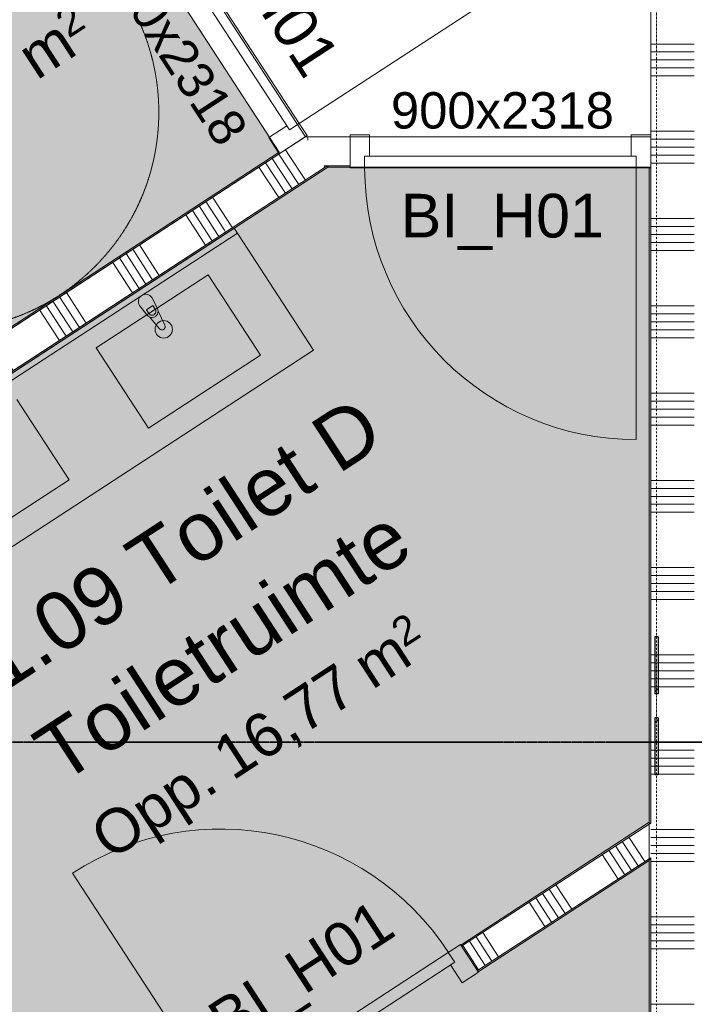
# Model space of a CAD drawing. Extents: x 0 to 92550, y 0 to 59400.
# Tile 12 of 87: x 26048 to 28369, y 18799 to 22184. Entities that reach past the tile are written whole.
import ezdxf
from ezdxf.xclip import XClip

# ---------------------------------------------------------------- set-up
doc = ezdxf.new("R2010")
doc.units = 0
doc.header["$MEASUREMENT"] = 0
doc.header["$XCLIPFRAME"] = 0
for name, pattern in [('Streep-punt fijn', [1251.000023, 626.000023, -312.5, 0, -312.5]), ('Streep-streepje', [1300, 1000, -100, 100, -100]), ('Streeplijn fijn', [234.119993, 155.999994, -78.119999]), ('Wipeout_Contour', [100000, 0, -100000])]:
    doc.linetypes.add(name, pattern=pattern)
for name, color, linetype in [('ZZ 21 Buitenwand spouwblad baksteen', 7, 'Continuous'), ('ZZ 22 Binnenwand metal stud', 7, 'Continuous'), ('ZZ 28 HDC staalconstructies', 7, 'Continuous'), ('ZZ 42 Binnenwandafwerking wandtegelwerk', 7, 'Continuous'), ('ZZ 72 Vaste inrichting', 7, 'Continuous'), ('ZZ 74 Sanitair', 7, 'Continuous'), ('ZZ A Stramien', 7, 'Continuous'), ('ZZ Aankleding 2D tek', 7, 'Continuous'), ('ZZ Markers doorsnede', 7, 'Continuous'), ('ZZ Zone Gebruiksruimten', 7, 'Continuous')]:
    doc.layers.add(name, color=color, linetype=linetype)
doc.styles.add('GENERATED_STYLE_1', font='arial.ttf')
pattern_1 = [(45, (5738.87, 6500), (-159.099, 159.099), []), (45, (5685.83, 6553.03), (-159.099, 159.099), [])]

# ---------------------------------------------------------------- blocks, each defined once
blk = doc.blocks.new('*X74')
at = {"layer": 'ZZ 22 Binnenwand metal stud', "color": 7, "linetype": 'Continuous', "lineweight": 5, "ltscale": 0.01}
for p, q in [((28368.9, 22100), (28218.9, 22100)), ((28368.9, 22072.6), (28218.9, 22072.6)), ((28368.9, 22045.1), (28218.9, 22045.1)), ((28368.9, 22017.7), (28218.9, 22017.7)), ((28368.9, 21990.3), (28218.9, 21990.3)), ((28368.9, 21800), (28218.9, 21800)), ((28368.9, 21772.6), (28218.9, 21772.6)), ((28368.9, 21745.1), (28218.9, 21745.1)), ((28368.9, 21717.7), (28218.9, 21717.7)), ((28368.9, 21690.3), (28218.9, 21690.3)), ((28368.9, 21500), (28218.9, 21500)), ((28368.9, 21472.6), (28218.9, 21472.6)), ((28368.9, 21445.1), (28218.9, 21445.1)), ((28368.9, 21417.7), (28218.9, 21417.7)), ((28368.9, 21390.3), (28218.9, 21390.3)), ((28368.9, 21200), (28218.9, 21200)), ((28368.9, 21172.6), (28218.9, 21172.6)), ((28368.9, 21145.1), (28218.9, 21145.1)), ((28368.9, 21117.7), (28218.9, 21117.7)), ((28368.9, 21090.3), (28218.9, 21090.3)), ((28368.9, 20900), (28218.9, 20900)), ((28368.9, 20872.6), (28218.9, 20872.6)), ((28368.9, 20845.1), (28218.9, 20845.1)), ((28368.9, 20817.7), (28218.9, 20817.7)), ((28368.9, 20790.3), (28218.9, 20790.3)), ((28368.9, 20600), (28218.9, 20600)), ((28368.9, 20572.6), (28218.9, 20572.6)), ((28368.9, 20545.1), (28218.9, 20545.1)), ((28368.9, 20517.7), (28218.9, 20517.7)), ((28368.9, 20490.3), (28218.9, 20490.3)), ((28368.9, 20300), (28218.9, 20300)), ((28368.9, 20272.6), (28218.9, 20272.6)), ((28368.9, 20245.1), (28218.9, 20245.1)), ((28368.9, 20217.7), (28218.9, 20217.7)), ((28368.9, 20190.3), (28218.9, 20190.3)), ((28368.9, 20000), (28218.9, 20000)), ((28368.9, 19972.6), (28218.9, 19972.6)), ((28368.9, 19945.1), (28218.9, 19945.1)), ((28368.9, 19917.7), (28218.9, 19917.7)), ((28368.9, 19890.3), (28218.9, 19890.3)), ((28368.9, 19700), (28218.9, 19700)), ((28368.9, 19672.6), (28218.9, 19672.6)), ((28368.9, 19645.1), (28218.9, 19645.1)), ((28368.9, 19617.7), (28218.9, 19617.7)), ((28368.9, 19590.3), (28218.9, 19590.3)), ((28368.9, 19400), (28218.9, 19400)), ((28368.9, 19372.6), (28218.9, 19372.6)), ((28368.9, 19345.1), (28218.9, 19345.1)), ((28368.9, 19317.7), (28218.9, 19317.7)), ((28368.9, 19290.3), (28218.9, 19290.3)), ((28368.9, 19100), (28218.9, 19100)), ((28368.9, 19072.6), (28218.9, 19072.6)), ((28368.9, 19045.1), (28218.9, 19045.1)), ((28368.9, 19017.7), (28218.9, 19017.7)), ((28368.9, 18990.3), (28218.9, 18990.3)), ((28368.9, 18800), (28218.9, 18800))]:
    blk.add_line(p, q, dxfattribs=at)
blk = doc.blocks.new('*X83')
at = {"layer": 'ZZ 22 Binnenwand metal stud', "color": 7, "linetype": 'Continuous', "lineweight": 5, "ltscale": 0.01}
blk.add_line((26975.6, 21717.2), (26962.9, 21736.8), dxfattribs=at)
blk = doc.blocks.new('*X84')
at = {"layer": 'ZZ 22 Binnenwand metal stud', "color": 7, "linetype": 'Continuous', "lineweight": 5, "ltscale": 0.01}
for p, q in [((27026.6, 21639), (26975.6, 21717.2)), ((27031.1, 21632.1), (27026.6, 21639))]:
    blk.add_line(p, q, dxfattribs=at)
blk = doc.blocks.new('*X85')
at = {"layer": 'ZZ 22 Binnenwand metal stud', "color": 7, "linetype": 'Continuous', "lineweight": 5, "ltscale": 0.01}
for p, q in [((26980.6, 21609), (26916.9, 21706.9)), ((27003.6, 21624), (26939.9, 21721.8)), ((26934.6, 21579.1), (26870.9, 21676.9)), ((26957.6, 21594), (26893.9, 21691.9)), ((26962.1, 21587.1), (26957.6, 21594)), ((26985.1, 21602.1), (26980.6, 21609)), ((27008.1, 21617.1), (27003.6, 21624)), ((26775.2, 21475.3), (26711.5, 21573.1)), ((26939.1, 21572.2), (26934.6, 21579.1)), ((26706.2, 21430.3), (26642.5, 21528.2)), ((26729.2, 21445.3), (26665.5, 21543.2)), ((26752.2, 21460.3), (26688.5, 21558.1)), ((26683.2, 21415.4), (26619.5, 21513.2)), ((26756.7, 21453.4), (26752.2, 21460.3)), ((26779.7, 21468.4), (26775.2, 21475.3)), ((26710.7, 21423.4), (26706.2, 21430.3)), ((26733.7, 21438.4), (26729.2, 21445.3)), ((26500.8, 21296.6), (26437.1, 21394.4)), ((26523.8, 21311.5), (26460.1, 21409.4)), ((26687.7, 21408.5), (26683.2, 21415.4)), ((26454.8, 21266.6), (26391.1, 21364.5)), ((26477.8, 21281.6), (26414.1, 21379.5)), ((26431.8, 21251.7), (26368.1, 21349.5)), ((26505.3, 21289.7), (26500.8, 21296.6)), ((26528.3, 21304.6), (26523.8, 21311.5)), ((26459.3, 21259.7), (26454.8, 21266.6)), ((26482.3, 21274.7), (26477.8, 21281.6)), ((26249.4, 21132.9), (26185.7, 21230.7)), ((26272.4, 21147.8), (26208.7, 21245.7)), ((26436.3, 21244.8), (26431.8, 21251.7)), ((26203.4, 21102.9), (26139.7, 21200.8)), ((26226.4, 21117.9), (26162.7, 21215.8)), ((26180.4, 21088), (26116.7, 21185.8)), ((26253.9, 21126), (26249.4, 21132.9)), ((26276.9, 21140.9), (26272.4, 21147.8)), ((26184.9, 21081.1), (26180.4, 21088)), ((26207.9, 21096), (26203.4, 21102.9)), ((26230.9, 21111), (26226.4, 21117.9)), ((25975, 20954.2), (25911.3, 21052)), ((25998, 20969.2), (25934.3, 21067)), ((26021, 20984.1), (25957.3, 21082)), ((25929, 20924.3), (25865.3, 21022.1)), ((25952, 20939.2), (25888.3, 21037.1)), ((26025.5, 20977.2), (26021, 20984.1)), ((25979.5, 20947.3), (25975, 20954.2)), ((26002.5, 20962.3), (25998, 20969.2)), ((25769.6, 20820.4), (25705.9, 20918.3)), ((25933.5, 20917.4), (25929, 20924.3)), ((25956.5, 20932.3), (25952, 20939.2)), ((25723.6, 20790.5), (25659.9, 20888.3)), ((25746.6, 20805.5), (25682.9, 20903.3)), ((25677.6, 20760.5), (25613.9, 20858.4)), ((25700.6, 20775.5), (25636.9, 20873.4)), ((25774.1, 20813.5), (25769.6, 20820.4)), ((25728.1, 20783.6), (25723.6, 20790.5)), ((25751.1, 20798.6), (25746.6, 20805.5)), ((25518.2, 20656.7), (25454.5, 20754.6)), ((25682.1, 20753.7), (25677.6, 20760.5)), ((25705.1, 20768.6), (25700.6, 20775.5)), ((25472.2, 20626.8), (25408.5, 20724.6)), ((25495.2, 20641.8), (25431.5, 20739.6)), ((25426.2, 20596.8), (25362.5, 20694.7)), ((25449.2, 20611.8), (25385.5, 20709.7)), ((25522.7, 20649.8), (25518.2, 20656.7)), ((25453.7, 20604.9), (25449.2, 20611.8)), ((25476.7, 20619.9), (25472.2, 20626.8)), ((25499.7, 20634.9), (25495.2, 20641.8)), ((25430.7, 20589.9), (25426.2, 20596.8))]:
    blk.add_line(p, q, dxfattribs=at)
blk = doc.blocks.new('*X123')
at = {"layer": 'ZZ 22 Binnenwand metal stud', "color": 7, "linetype": 'Continuous', "lineweight": 5, "ltscale": 0.01}
for p, q in [((28198.5, 19289.6), (28143.9, 19373.4)), ((28129.5, 19244.7), (28074.9, 19328.5)), ((28152.5, 19259.6), (28097.9, 19343.4)), ((28175.5, 19274.6), (28120.9, 19358.4)), ((28106.5, 19229.7), (28051.9, 19313.5)), ((27924.1, 19110.9), (27869.5, 19194.7)), ((27947.1, 19125.9), (27892.5, 19209.7)), ((27878.1, 19081), (27823.5, 19164.8)), ((27901.1, 19095.9), (27846.5, 19179.7)), ((27855.1, 19066), (27800.5, 19149.8)), ((27672.7, 18947.2), (27618.1, 19031)), ((27695.7, 18962.2), (27641.1, 19046)), ((27626.7, 18917.3), (27572.1, 19001.1)), ((27649.7, 18932.2), (27595.1, 19016))]:
    blk.add_line(p, q, dxfattribs=at)
blk = doc.blocks.new('*X124')
at = {"layer": 'ZZ 22 Binnenwand metal stud', "color": 7, "linetype": 'Continuous', "lineweight": 5, "ltscale": 0.01}
blk.add_line((27038.9, 21769.1), (27038.9, 21781.2), dxfattribs=at)
blk = doc.blocks.new('Drawing_1_1', base_point=(5738.9, 6500))
at = {"layer": 'ZZ 42 Binnenwandafwerking wandtegelwerk', "linetype": 'Continuous', "lineweight": 0, "true_color": 0x7f7f7f}
for points in [[(26940.3, 21728.1), (25557.6, 20827.7), (25560.3, 20823.5), (26943, 21723.9)], [(26940.3, 21728.1), (26943, 21723.9), (26947.2, 21726.6)], [(25344.7, 20527.9), (27108, 21676.2), (27100.1, 21677), (25342, 20532.1)], [(27100.1, 21677), (27107.8, 21677), (27106.5, 21681.2)], [(27114.2, 21681.2), (27106.5, 21681.2), (27107.8, 21677)], [(27114.2, 21681.2), (27107.8, 21677), (27184.9, 21676.2), (27184.9, 21681.2)], [(28213.9, 21676.2), (28218.9, 21676.2), (28218.9, 21681.2)], [(28213.9, 21676.2), (28213.9, 19424.9), (28216.1, 19423.7), (28218.9, 19425.5), (28218.9, 21676.2)], [(28213.9, 19424.9), (27565.7, 19002.9), (27568.5, 18998.7), (28213.9, 19418.9)], [(28213.9, 19418.9), (28218.9, 19422.2), (28213.9, 19424.9)], [(28218.9, 19425.5), (28216.1, 19423.7), (28218.9, 19422.2)]]:
    blk.add_hatch(color=8, dxfattribs=at).paths.add_polyline_path(points)
at = {"layer": 'ZZ Aankleding 2D tek', "linetype": 'Continuous', "lineweight": 0, "true_color": 0xe4e7e8}
for points in [[(26940.3, 21728.1), (25848.9, 23404.1), (24927.1, 22803.8), (24818, 22971.4), (24357.1, 22671.3), (25557.6, 20827.7)], [(24152.2, 20079.6), (23294.1, 19520.8), (23853.4, 18661.8), (25343.2, 16374), (25396.8, 16408.9), (25511.3, 16233.1), (26315.8, 16756.9), (25661, 17762.5), (25753.2, 17822.5), (26408, 16817), (27266.1, 17375.7), (26611.3, 18381.3), (26703.4, 18441.3), (27358.3, 17435.8), (28213.9, 17992.9), (28213.9, 19293.6), (27625.8, 18910.7), (27565.7, 19002.9), (28213.9, 19424.9), (28213.9, 21676.2), (27108, 21676.2), (26295, 21146.8), (25344.7, 20527.9), (25849.4, 19752.8), (25757.3, 19692.8), (25102.4, 20698.4), (24244.3, 20139.6), (24899.2, 19134), (24807, 19074)]]:
    blk.add_hatch(color=254, dxfattribs=at).paths.add_polyline_path(points)
at = {"layer": 'ZZ 42 Binnenwandafwerking wandtegelwerk', "color": 7, "linetype": 'Continuous', "lineweight": 9, "ltscale": 0.01}
for p, q in [((26943, 21723.9), (26947.2, 21726.6)), ((26943, 21723.9), (26947.2, 21726.6)), ((27184.9, 21676.2), (27184.9, 21681.2)), ((27184.9, 21676.2), (27184.9, 21681.2)), ((28218.9, 21676.2), (28218.9, 21681.2)), ((28218.9, 21676.2), (28218.9, 21681.2)), ((27565.7, 19002.9), (27568.5, 18998.7)), ((27565.7, 19002.9), (27568.5, 18998.7))]:
    blk.add_line(p, q, dxfattribs=at)
at = {"layer": 'ZZ 42 Binnenwandafwerking wandtegelwerk', "color": 7, "linetype": 'Continuous', "lineweight": 9, "ltscale": 0.01, "flags": 128}
for points in [[(26940.3, 21728.1), (25557.6, 20827.7)], [(25560.3, 20823.5), (26943, 21723.9)], [(26947.2, 21726.6), (26943, 21723.9)], [(27098.8, 21676.2), (25342, 20532.1)], [(25344.7, 20527.9), (27108, 21676.2)], [(27106.5, 21681.2), (27098.8, 21676.2)], [(27184.9, 21681.2), (27106.5, 21681.2)], [(27108, 21676.2), (27184.9, 21676.2)], [(28213.9, 21676.2), (28213.9, 19424.9)], [(28218.9, 21681.2), (28218.9, 21676.2)], [(28218.9, 19428.2), (28218.9, 21676.2)], [(28218.9, 19422.2), (28218.9, 19428.2)], [(28213.9, 19424.9), (27565.7, 19002.9)], [(27568.5, 18998.7), (28218.9, 19422.2)]]:
    blk.add_lwpolyline(points, dxfattribs=at)
at = {"layer": 'ZZ Zone Gebruiksruimten', "color": 255, "linetype": 'Continuous', "lineweight": 0, "ltscale": 0.01, "flags": 128}
for points in [[(27765.8, 27740.6), (24524.7, 25630.1), (27031, 21781.2), (28218.9, 21781.2), (28218.9, 22705.9), (27255, 24186), (28218.9, 24813.7), (28218.9, 27044.8)], [(24818, 22971.4), (24357.1, 22671.3), (25557.6, 20827.7), (26940.3, 21728.1), (25848.9, 23404.1), (24927.1, 22803.8)], [(25102.4, 20698.4), (23294.1, 19520.8), (25457.7, 16198.1), (28213.9, 17992.9), (28213.9, 21676.2), (27108, 21676.2), (25252.5, 20467.9)]]:
    blk.add_lwpolyline(points, close=True, dxfattribs=at)
at = {"color": 254, "linetype": 'Wipeout_Contour', "lineweight": 0, "ltscale": 123479.053426}
blk.add_wipeout([(19705, 24380), (19688.2, 24369.1), (28231.8, 11249), (28255.7, 11249)], dxfattribs=at).dxf.layer = 'ZZ 21 Buitenwand spouwblad baksteen'
at = {"color": 254, "linetype": 'Wipeout_Contour', "lineweight": 0, "ltscale": 123599.809878}
blk.add_wipeout([(19746.9, 24407.3), (19705, 24380), (28223.1, 11299), (28282.8, 11299)], dxfattribs=at).dxf.layer = 'ZZ 21 Buitenwand spouwblad baksteen'
at = {"layer": 'ZZ 28 HDC staalconstructies', "linetype": 'Continuous', "lineweight": 0, "true_color": 0x000000}
h = blk.add_hatch(dxfattribs=at)
h.set_pattern_fill('515_Staal_0001', color=18, style=0, pattern_type=2)
h.set_pattern_definition(pattern_1)
h.paths.add_polyline_path([(28244.9, 20062), (28232.9, 20062), (28232.9, 19866.6), (28244.9, 19866.6)])
h = blk.add_hatch(dxfattribs=at)
h.set_pattern_fill('515_Staal_0001', color=18, style=0, pattern_type=2)
h.set_pattern_definition(pattern_1)
h.paths.add_polyline_path([(28232.9, 19783.4), (28232.9, 19588), (28244.9, 19588), (28244.9, 19783.4)])
at = {"layer": 'ZZ 42 Binnenwandafwerking wandtegelwerk', "linetype": 'Continuous', "lineweight": 0, "true_color": 0x7f7f7f}
for points in [[(27623, 18914.9), (27625.8, 18910.7), (28213.9, 19293.6), (28213.9, 19299.6)], [(28213.9, 19293.6), (28218.9, 19302.9), (28213.9, 19299.6)], [(28213.9, 19293.6), (28218.9, 19296.9), (28218.9, 19302.9)], [(28213.9, 19293.6), (28213.9, 17992.9), (28216.1, 17991.7), (28218.9, 17993.5), (28218.9, 19296.9)]]:
    blk.add_hatch(color=8, dxfattribs=at).paths.add_polyline_path(points)
at = {"layer": 'ZZ 22 Binnenwand metal stud', "color": 7, "linetype": 'Continuous', "lineweight": 9, "ltscale": 0.01}
for p, q in [((26499.9, 22609.6), (27009.6, 21826.9)), ((26976.1, 21805.1), (26466.4, 22587.8)), ((27009.6, 21826.9), (27792.3, 22336.6)), ((26966.8, 21819.3), (26904.8, 21778.9)), ((26976.1, 21805.1), (26966.8, 21819.3)), ((27009.6, 21826.9), (26976.1, 21805.1)), ((27009.6, 21826.9), (26976.1, 21805.1)), ((27036.9, 21785), (27009.6, 21826.9)), ((26904.8, 21778.9), (26941.3, 21722.8)), ((26941.3, 21722.8), (27036.9, 21785)), ((27184.9, 21674.2), (27184.9, 21788.2)), ((27184.9, 21788.2), (27251.9, 21788.2)), ((27251.9, 21788.2), (27251.9, 21714.2)), ((28151.9, 21714.2), (28151.9, 21788.2)), ((28151.9, 21788.2), (28218.9, 21788.2)), ((28218.9, 21788.2), (28218.9, 21674.2)), ((27251.9, 21714.2), (27234.9, 21714.2)), ((27234.9, 21714.2), (27234.9, 21674.2)), ((28168.9, 21714.2), (27234.9, 21714.2)), ((27234.9, 21714.2), (27234.9, 21674.2)), ((28168.9, 21714.2), (28151.9, 21714.2)), ((28168.9, 21674.2), (28168.9, 21714.2)), ((28168.9, 21674.2), (28168.9, 21714.2)), ((27234.9, 21674.2), (27184.9, 21674.2)), ((27234.9, 21674.2), (28168.9, 21674.2)), ((28168.9, 21674.2), (28168.9, 20740.2)), ((28218.9, 21674.2), (28168.9, 21674.2)), ((26740.1, 18467.6), (26230.4, 19250.3)), ((27522.7, 18977.3), (27564.6, 19004.5)), ((27564.6, 19004.5), (27626.8, 18909)), ((27522.7, 18977.3), (26740.1, 18467.6)), ((27544.6, 18943.7), (27522.7, 18977.3)), ((27544.6, 18943.7), (27522.7, 18977.3)), ((26761.9, 18434.1), (27544.6, 18943.7)), ((27530.3, 18934.5), (27544.6, 18943.7)), ((27570.7, 18872.4), (27530.3, 18934.5)), ((27626.8, 18909), (27570.7, 18872.4))]:
    blk.add_line(p, q, dxfattribs=at)
at = {"layer": 'ZZ 22 Binnenwand metal stud', "color": 7, "linetype": 'Continuous', "lineweight": 15, "ltscale": 0.01}
for p, q in [((27031, 21781.2), (26947.2, 21726.6)), ((27031, 21781.2), (26947.2, 21726.6)), ((27031, 21781.2), (26947.2, 21726.6)), ((27184.9, 21681.2), (27184.9, 21781.2)), ((27184.9, 21681.2), (27184.9, 21781.2)), ((27184.9, 21681.2), (27184.9, 21781.2)), ((28218.9, 21681.2), (28218.9, 21781.2)), ((28218.9, 21681.2), (28218.9, 21781.2)), ((28218.9, 21681.2), (28218.9, 21781.2)), ((27568.5, 18998.7), (27623, 18914.9)), ((27568.5, 18998.7), (27623, 18914.9)), ((27568.5, 18998.7), (27623, 18914.9))]:
    blk.add_line(p, q, dxfattribs=at)
at = {"layer": 'ZZ 22 Binnenwand metal stud', "color": 7, "linetype": 'Continuous', "lineweight": 15, "ltscale": 0.01, "flags": 128}
for points in [[(28218.9, 22705.9), (28218.9, 21781.2)], [(27184.9, 21781.2), (27031, 21781.2)], [(26947.2, 21726.6), (25556.1, 20820.8)], [(25337.8, 20529.4), (27099.2, 21676.4)], [(27099.2, 21676.4), (27096.1, 21681.2)], [(27096.1, 21681.2), (27184.9, 21681.2)], [(28218.9, 21681.2), (28218.9, 19422.2)], [(28218.9, 19422.2), (27568.5, 18998.7)], [(27623, 18914.9), (28218.9, 19302.9)], [(28218.9, 19302.9), (28218.9, 17751.5)]]:
    blk.add_lwpolyline(points, dxfattribs=at)
at = {"layer": 'ZZ 22 Binnenwand metal stud', "color": 7, "linetype": 'Continuous', "lineweight": 9, "ltscale": 0.01}
for centre, start, end in [((28168.9, 21674.2), 180, 270), ((26740.1, 18467.6), 33.0715, 123.0715)]:
    blk.add_arc(centre, 934, start, end, dxfattribs=at)
at = {"layer": 'ZZ 28 HDC staalconstructies', "color": 7, "linetype": 'Continuous', "lineweight": 25, "ltscale": 0.01}
for p, q in [((28244.9, 20062), (28232.9, 20062)), ((28232.9, 20062), (28232.9, 19866.6)), ((28244.9, 20062), (28244.9, 19866.6)), ((28244.9, 19866.6), (28232.9, 19866.6)), ((28232.9, 19783.4), (28232.9, 19588)), ((28244.9, 19783.4), (28232.9, 19783.4)), ((28244.9, 19783.4), (28244.9, 19588)), ((28244.9, 19588), (28232.9, 19588))]:
    blk.add_line(p, q, dxfattribs=at)
at = {"layer": 'ZZ 42 Binnenwandafwerking wandtegelwerk', "color": 7, "linetype": 'Continuous', "lineweight": 9, "ltscale": 0.01}
blk.add_line((27625.8, 18910.7), (27623, 18914.9), dxfattribs=at)
blk.add_line((27625.8, 18910.7), (27623, 18914.9), dxfattribs=at)
at = {"layer": 'ZZ 42 Binnenwandafwerking wandtegelwerk', "color": 7, "linetype": 'Continuous', "lineweight": 9, "ltscale": 0.01, "flags": 128}
for points in [[(28213.9, 19299.6), (27623, 18914.9)], [(27625.8, 18910.7), (28213.9, 19293.6)], [(28218.9, 19302.9), (28213.9, 19299.6)], [(28213.9, 19293.6), (28213.9, 17992.9)], [(28218.9, 17990.2), (28218.9, 19302.9)]]:
    blk.add_lwpolyline(points, dxfattribs=at)
at = {"layer": 'ZZ 74 Sanitair', "color": 7, "linetype": 'Continuous', "lineweight": 9, "ltscale": 0.01}
for p, q in [((25470.4, 20609.8), (26786, 21466.5)), ((27058.9, 21047.5), (26786, 21466.5)), ((25481.3, 20593), (26796.9, 21449.8)), ((26696.2, 21306.6), (26310.8, 21055.6)), ((26876.3, 21030.1), (26696.2, 21306.6)), ((26483.9, 21186.3), (26506.7, 21201.2)), ((26506.7, 21201.2), (26514.8, 21188.7)), ((26492, 21173.9), (26483.9, 21186.3)), ((26310.8, 21055.6), (26490.8, 20779.1)), ((25743.2, 20190.8), (27058.9, 21047.5)), ((26490.8, 20779.1), (26876.3, 21030.1)), ((26218.5, 20601.7), (26038.4, 20878.3)), ((25833, 20350.7), (26218.5, 20601.7))]:
    blk.add_line(p, q, dxfattribs=at)
at = {"layer": 'ZZ 74 Sanitair', "color": 7, "linetype": 'Continuous', "lineweight": 9, "ltscale": 0.01, "flags": 128}
blk.add_lwpolyline([(26460.7, 21201), (26487, 21168, 0.12102), (26494.9, 21161.8), (26529.3, 21121.1, 0.882566), (26547.9, 21133.2), (26524.6, 21181.2, 0.12102), (26522.2, 21190.9), (26502.6, 21228.3, 1)], format="xyb", close=True, dxfattribs=at)
at = {"layer": 'ZZ 74 Sanitair', "color": 7, "linetype": 'Continuous', "lineweight": 9, "ltscale": 0.01}
blk.add_circle((26543.8, 21119.2), 30, dxfattribs=at)
for centre, radius, start, end in [((26503.4, 21181.3), 13.6, 213.0715, 33.0715), ((26503.5, 21181.1), 21.1, 245.8425, 0.3005)]:
    blk.add_arc(centre, radius, start, end, dxfattribs=at)
at = {"layer": 'ZZ A Stramien', "color": 7, "linetype": 'Streep-punt fijn', "lineweight": 9, "ltscale": 0.01}
blk.add_line((28238.9, 6500), (28238.9, 52900), dxfattribs=at)
at = {"layer": 'ZZ Aankleding 2D tek', "color": 7, "linetype": 'Streeplijn fijn', "lineweight": 5, "ltscale": 0.01}
blk.add_circle((25776.8, 21865.5), 750, dxfattribs=at)
at = {"layer": 'ZZ Markers doorsnede', "color": 7, "linetype": 'Streep-streepje', "lineweight": 35, "ltscale": 0.01}
blk.add_line((7888.9, 19700), (62138.9, 19700), dxfattribs=at)
at = {"layer": 'ZZ 72 Vaste inrichting', "color": 7, "linetype": 'Continuous', "lineweight": 25, "ltscale": 0.01}
for name in ['*X74', '*X124', '*X83', '*X85', '*X84', '*X123']:
    blk.add_blockref(name, (0, 0), dxfattribs=at)
at = {"layer": 'ZZ 22 Binnenwand metal stud', "color": 7, "linetype": 'Continuous', "lineweight": 5, "attachment_point": 7, "style": 'GENERATED_STYLE_1'}
for s, insert, char_height, rotation in [('\\A1;{\\pql;\\fArial|b0|i0|c0|p0;\\W1.000000;BI_H01}', (26612.4, 22535), 150, 303.0715), ('\\A1;{\\pql;\\fArial|b0|i0|c0|p0;\\W1.000000;900x2318}', (26314.1, 22380.7), 125, 303.0715), ('\\A1;{\\pql;\\fArial|b0|i0|c0|p0;\\W1.000000;BI_H01}', (26787.4, 18622), 150, 33.0715)]:
    blk.add_mtext(s, dxfattribs=dict(at, insert=insert, char_height=char_height, rotation=rotation))
for s, insert, char_height in [('\\A1;{\\pql;\\fArial|b0|i0|c0|p0;\\W1.000000;900x2318}', (27325.3, 21807.6), 125), ('\\A1;{\\pql;\\fArial|b0|i0|c0|p0;\\W1.000000;BI_H01}', (27358.8, 21391.7), 150)]:
    blk.add_mtext(s, dxfattribs=dict(at, insert=insert, char_height=char_height))
at = {"layer": 'ZZ Zone Gebruiksruimten', "color": 7, "linetype": 'Continuous', "lineweight": 5, "attachment_point": 1, "rotation": 33.0715, "style": 'GENERATED_STYLE_1'}
for s, insert, char_height in [('\\A1;{\\pql;\\pt0;\\fArial|b0|i0|c0|p0;\\W1.000000;Toiletruimte}', (25021.7, 21877.5), 200), ('\\A1;{\\pql;\\fArial|b0|i0|c0|p0;\\W1.000000;2}', (26161.6, 22201.6), 100), ('\\A1;{\\pql;\\fArial|b0|i0|c0|p0;\\W1.000000; m}', (25976.3, 22067.4), 150), ('\\A1;{\\pql;\\pt0;\\fArial|b0|i0|c0|p0;\\W1.000000;}', (27124.5, 20900.6), 200), ('\\A1;{\\pql;\\pt0;\\fArial|b0|i0|c0|p0;\\W1.000000;1.09 Toilet D}', (25876, 20033), 200), ('\\A1;{\\pql;\\pt0;\\fArial|b0|i0|c0|p0;\\W1.000000;Toiletruimte}', (26079.6, 19720.3), 200), ('\\A1;{\\pql;\\pt0;\\fArial|b0|i0|c0|p0;\\W1.000000;}', (27229.9, 20523.9), 200), ('\\A1;{\\pql;\\fArial|b0|i0|c0|p0;\\W1.000000;2}', (27315.3, 20106.9), 100), ('\\A1;{\\pql;\\fArial|b0|i0|c0|p0;\\W1.000000; m}', (27130.1, 19972.6), 150), ('\\A1;{\\pql;\\fArial|b0|i0|c0|p0;\\W1.000000;16,77}', (26698.7, 19691.7), 150), ('\\A1;{\\pql;\\pt0;\\fArial|b0|i0|c0|p0;\\W1.000000;Opp. }', (26277.1, 19417.1), 150)]:
    blk.add_mtext(s, dxfattribs=dict(at, insert=insert, char_height=char_height))

msp = doc.modelspace()

# ---------------------------------------------------------------- block references
at = {"color": 7, "linetype": 'Continuous', "lineweight": 25, "ltscale": 0.01}
ref = msp.add_blockref('Drawing_1_1', (5738.9, 6500), dxfattribs=at)
XClip(ref).set_block_clipping_path([(1000, 1000), (66950, 58400)])

doc.saveas('drawing.dxf')
